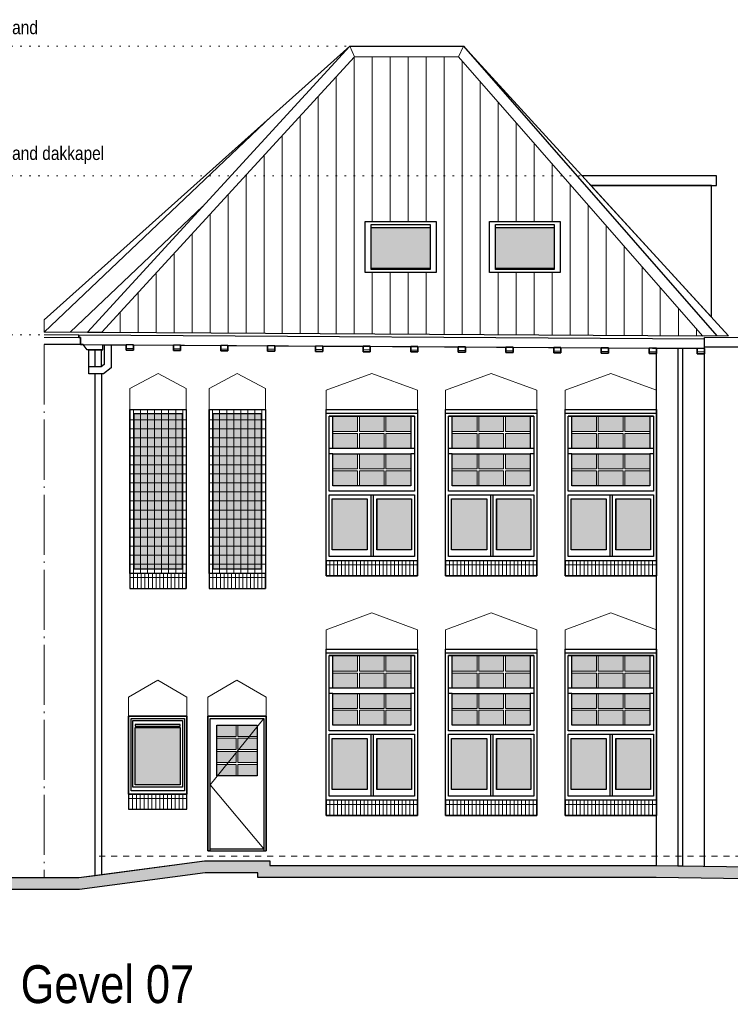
# Model space of a CAD drawing. Extents: x -59835 to 57885, y -767 to 224044.
# Tile 44 of 51: x 14058 to 25894, y 159386 to 175784. Entities that reach past the tile are written whole.
import ezdxf

# ---------------------------------------------------------------- set-up
doc = ezdxf.new("R2010")
doc.units = 0
doc.header["$MEASUREMENT"] = 0
for name, pattern in [('DASHDOT', [1250, 1000, -112.5, 25, -112.5]), ('DASHED', [200, 100, -100]), ('DOT', [150, 25, -125])]:
    doc.linetypes.add(name, pattern=pattern)
for name, color, linetype in [('101 - TEKSTEN', 7, 'Continuous'), ('102 - MAATVOERING', 7, 'Continuous'), ('21 - BUITENWANDEN', 92, 'Continuous'), ('27 - DAKEN', 92, 'Continuous'), ('31 - BUITENKOZIJNEN', 7, 'Continuous'), ('31.1 - ARCERING', 7, 'Continuous'), ('52 - AFVOERVOORZIENINGEN', 92, 'Continuous'), ('90 - TERREIN', 7, 'Continuous')]:
    doc.layers.add(name, color=color, linetype=linetype)

msp = doc.modelspace()

# ---------------------------------------------------------------- hatches: boundary and pattern name
at = {"layer": '27 - DAKEN', "linetype": 'Continuous', "lineweight": 13}
h = msp.add_hatch(dxfattribs=at)
h.set_pattern_fill("~A--G'$~", color=253, style=0, pattern_type=0)
h.set_pattern_definition([(223.499, (14465, 170582.12), (206.502, -217.616), [])])
h.paths.add_polyline_path([(14465, 170582.125), (14465, 170785), (19556, 175343), (15185.25, 170582.125)], flags=0)
h = msp.add_hatch(dxfattribs=at)
h.set_pattern_fill("~A--G'$~", color=253, style=0, pattern_type=0)
h.set_pattern_definition([(90, (15428.3, 170580.7), (-300, -1e-05), [])])
h.paths.add_polyline_path([(15428.3125, 170580.6875), (19637.0625, 175165.1875), (21365.75, 175165.1875), (25428.5625, 170520.1875), (23062, 170534.5), (23062, 172423), (21882, 172423), (21882, 171573), (23062, 171573), (23062, 170534.5), (20992, 170547), (20992, 172423), (19812, 172423), (19812, 171573), (20992, 171573), (20992, 170547)], flags=0)
at = {"layer": '31.1 - ARCERING', "linetype": 'Continuous', "lineweight": 5}
for points in [[(19912, 171643), (19912, 172323), (20892, 172323), (20892, 171643)], [(19912, 171643), (19912, 172323), (20892, 172323), (20892, 171643)], [(21982, 171643), (21982, 172323), (22962, 172323), (22962, 171643)], [(21982, 171643), (21982, 172323), (22962, 172323), (22962, 171643)], [(15962, 166633), (15962, 169223), (16762, 169223), (16762, 166633)], [(15962, 166633), (15962, 169223), (16762, 169223), (16762, 166633)], [(17282, 166633), (17282, 169223), (18082, 169223), (18082, 166633)], [(17282, 166633), (17282, 169223), (18082, 169223), (18082, 166633)], [(19272, 168923), (19272, 169183), (19685.3125, 169183), (19685.3125, 168923)], [(19272, 168923), (19272, 169183), (19685.3125, 169183), (19685.3125, 168923)], [(19715.3125, 168923), (19715.3125, 169183), (20128.625, 169183), (20128.625, 168923)], [(19715.3125, 168923), (19715.3125, 169183), (20128.625, 169183), (20128.625, 168923)], [(20158.625, 168923), (20158.625, 169183), (20572, 169183), (20572, 168923)], [(20158.625, 168923), (20158.625, 169183), (20572, 169183), (20572, 168923)], [(21262, 168923), (21262, 169183), (21675.3125, 169183), (21675.3125, 168923)], [(21262, 168923), (21262, 169183), (21675.3125, 169183), (21675.3125, 168923)], [(21705.3125, 168923), (21705.3125, 169183), (22118.625, 169183), (22118.625, 168923)], [(21705.3125, 168923), (21705.3125, 169183), (22118.625, 169183), (22118.625, 168923)], [(22148.625, 168923), (22148.625, 169183), (22562, 169183), (22562, 168923)], [(22148.625, 168923), (22148.625, 169183), (22562, 169183), (22562, 168923)], [(23252, 168923), (23252, 169183), (23665.3125, 169183), (23665.3125, 168923)], [(23252, 168923), (23252, 169183), (23665.3125, 169183), (23665.3125, 168923)], [(23695.3125, 168923), (23695.3125, 169183), (24108.625, 169183), (24108.625, 168923)], [(23695.3125, 168923), (23695.3125, 169183), (24108.625, 169183), (24108.625, 168923)], [(24138.625, 168923), (24138.625, 169183), (24552, 169183), (24552, 168923)], [(24138.625, 168923), (24138.625, 169183), (24552, 169183), (24552, 168923)], [(19272, 168643), (19272, 168893), (19685.3125, 168893), (19685.3125, 168643)], [(19272, 168643), (19272, 168893), (19685.3125, 168893), (19685.3125, 168643)], [(19715.3125, 168643), (19715.3125, 168893), (20128.625, 168893), (20128.625, 168643)], [(19715.3125, 168643), (19715.3125, 168893), (20128.625, 168893), (20128.625, 168643)], [(20158.625, 168643), (20158.625, 168893), (20571.9375, 168893), (20571.9375, 168643)], [(20158.625, 168643), (20158.625, 168893), (20571.9375, 168893), (20571.9375, 168643)], [(21262, 168643), (21262, 168893), (21675.3125, 168893), (21675.3125, 168643)], [(21262, 168643), (21262, 168893), (21675.3125, 168893), (21675.3125, 168643)], [(21705.3125, 168643), (21705.3125, 168893), (22118.625, 168893), (22118.625, 168643)], [(21705.3125, 168643), (21705.3125, 168893), (22118.625, 168893), (22118.625, 168643)], [(22148.625, 168643), (22148.625, 168893), (22561.9375, 168893), (22561.9375, 168643)], [(22148.625, 168643), (22148.625, 168893), (22561.9375, 168893), (22561.9375, 168643)], [(23252, 168643), (23252, 168893), (23665.3125, 168893), (23665.3125, 168643)], [(23252, 168643), (23252, 168893), (23665.3125, 168893), (23665.3125, 168643)], [(23695.3125, 168643), (23695.3125, 168893), (24108.625, 168893), (24108.625, 168643)], [(23695.3125, 168643), (23695.3125, 168893), (24108.625, 168893), (24108.625, 168643)], [(24138.625, 168643), (24138.625, 168893), (24551.9375, 168893), (24551.9375, 168643)], [(24138.625, 168643), (24138.625, 168893), (24551.9375, 168893), (24551.9375, 168643)], [(19272, 168303), (19272, 168553), (19685.3125, 168553), (19685.3125, 168303)], [(19272, 168303), (19272, 168553), (19685.3125, 168553), (19685.3125, 168303)], [(19715.3125, 168303), (19715.3125, 168553), (20128.625, 168553), (20128.625, 168303)], [(19715.3125, 168303), (19715.3125, 168553), (20128.625, 168553), (20128.625, 168303)], [(20158.625, 168303), (20158.625, 168553), (20572, 168553), (20572, 168303)], [(20158.625, 168303), (20158.625, 168553), (20572, 168553), (20572, 168303)], [(21262, 168303), (21262, 168553), (21675.3125, 168553), (21675.3125, 168303)], [(21262, 168303), (21262, 168553), (21675.3125, 168553), (21675.3125, 168303)], [(21705.3125, 168303), (21705.3125, 168553), (22118.625, 168553), (22118.625, 168303)], [(21705.3125, 168303), (21705.3125, 168553), (22118.625, 168553), (22118.625, 168303)], [(22148.625, 168303), (22148.625, 168553), (22562, 168553), (22562, 168303)], [(22148.625, 168303), (22148.625, 168553), (22562, 168553), (22562, 168303)], [(23252, 168303), (23252, 168553), (23665.3125, 168553), (23665.3125, 168303)], [(23252, 168303), (23252, 168553), (23665.3125, 168553), (23665.3125, 168303)], [(23695.3125, 168303), (23695.3125, 168553), (24108.625, 168553), (24108.625, 168303)], [(23695.3125, 168303), (23695.3125, 168553), (24108.625, 168553), (24108.625, 168303)], [(24138.625, 168303), (24138.625, 168553), (24552, 168553), (24552, 168303)], [(24138.625, 168303), (24138.625, 168553), (24552, 168553), (24552, 168303)], [(19272, 168023), (19272, 168273), (19685.3125, 168273), (19685.3125, 168023)], [(19272, 168023), (19272, 168273), (19685.3125, 168273), (19685.3125, 168023)], [(19715.3125, 168023), (19715.3125, 168273), (20128.625, 168273), (20128.625, 168023)], [(19715.3125, 168023), (19715.3125, 168273), (20128.625, 168273), (20128.625, 168023)], [(20158.625, 168023), (20158.625, 168273), (20571.9375, 168273), (20571.9375, 168023)], [(20158.625, 168023), (20158.625, 168273), (20571.9375, 168273), (20571.9375, 168023)], [(21262, 168023), (21262, 168273), (21675.3125, 168273), (21675.3125, 168023)], [(21262, 168023), (21262, 168273), (21675.3125, 168273), (21675.3125, 168023)], [(21705.3125, 168023), (21705.3125, 168273), (22118.625, 168273), (22118.625, 168023)], [(21705.3125, 168023), (21705.3125, 168273), (22118.625, 168273), (22118.625, 168023)], [(22148.625, 168023), (22148.625, 168273), (22561.9375, 168273), (22561.9375, 168023)], [(22148.625, 168023), (22148.625, 168273), (22561.9375, 168273), (22561.9375, 168023)], [(23252, 168023), (23252, 168273), (23665.3125, 168273), (23665.3125, 168023)], [(23252, 168023), (23252, 168273), (23665.3125, 168273), (23665.3125, 168023)], [(23695.3125, 168023), (23695.3125, 168273), (24108.625, 168273), (24108.625, 168023)], [(23695.3125, 168023), (23695.3125, 168273), (24108.625, 168273), (24108.625, 168023)], [(24138.625, 168023), (24138.625, 168273), (24551.9375, 168273), (24551.9375, 168023)], [(24138.625, 168023), (24138.625, 168273), (24551.9375, 168273), (24551.9375, 168023)], [(19262, 166953), (19262, 167803), (19847, 167803), (19847, 166953)], [(19262, 166953), (19262, 167803), (19847, 167803), (19847, 166953)], [(20007, 166953), (20007, 167803), (20582, 167803), (20582, 166953)], [(20007, 166953), (20007, 167803), (20582, 167803), (20582, 166953)], [(21252, 166953), (21252, 167803), (21837, 167803), (21837, 166953)], [(21252, 166953), (21252, 167803), (21837, 167803), (21837, 166953)], [(21997, 166953), (21997, 167803), (22572, 167803), (22572, 166953)], [(21997, 166953), (21997, 167803), (22572, 167803), (22572, 166953)], [(23242, 166953), (23242, 167803), (23827, 167803), (23827, 166953)], [(23242, 166953), (23242, 167803), (23827, 167803), (23827, 166953)], [(23987, 166953), (23987, 167803), (24562, 167803), (24562, 166953)], [(23987, 166953), (23987, 167803), (24562, 167803), (24562, 166953)], [(19272, 164933), (19272, 165193), (19685.3125, 165193), (19685.3125, 164933)], [(19272, 164933), (19272, 165193), (19685.3125, 165193), (19685.3125, 164933)], [(19715.3125, 164933), (19715.3125, 165193), (20128.625, 165193), (20128.625, 164933)], [(19715.3125, 164933), (19715.3125, 165193), (20128.625, 165193), (20128.625, 164933)], [(20158.625, 164933), (20158.625, 165193), (20572, 165193), (20572, 164933)], [(20158.625, 164933), (20158.625, 165193), (20572, 165193), (20572, 164933)], [(21262, 164933), (21262, 165193), (21675.3125, 165193), (21675.3125, 164933)], [(21262, 164933), (21262, 165193), (21675.3125, 165193), (21675.3125, 164933)], [(21705.3125, 164933), (21705.3125, 165193), (22118.625, 165193), (22118.625, 164933)], [(21705.3125, 164933), (21705.3125, 165193), (22118.625, 165193), (22118.625, 164933)], [(22148.625, 164933), (22148.625, 165193), (22562, 165193), (22562, 164933)], [(22148.625, 164933), (22148.625, 165193), (22562, 165193), (22562, 164933)], [(23252, 164933), (23252, 165193), (23665.3125, 165193), (23665.3125, 164933)], [(23252, 164933), (23252, 165193), (23665.3125, 165193), (23665.3125, 164933)], [(23695.3125, 164933), (23695.3125, 165193), (24108.625, 165193), (24108.625, 164933)], [(23695.3125, 164933), (23695.3125, 165193), (24108.625, 165193), (24108.625, 164933)], [(24138.625, 164933), (24138.625, 165193), (24552, 165193), (24552, 164933)], [(24138.625, 164933), (24138.625, 165193), (24552, 165193), (24552, 164933)], [(19272, 164653), (19272, 164903), (19685.3125, 164903), (19685.3125, 164653)], [(19272, 164653), (19272, 164903), (19685.3125, 164903), (19685.3125, 164653)], [(19715.3125, 164653), (19715.3125, 164903), (20128.625, 164903), (20128.625, 164653)], [(19715.3125, 164653), (19715.3125, 164903), (20128.625, 164903), (20128.625, 164653)], [(20158.625, 164653), (20158.625, 164903), (20571.9375, 164903), (20571.9375, 164653)], [(20158.625, 164653), (20158.625, 164903), (20571.9375, 164903), (20571.9375, 164653)], [(21262, 164653), (21262, 164903), (21675.3125, 164903), (21675.3125, 164653)], [(21262, 164653), (21262, 164903), (21675.3125, 164903), (21675.3125, 164653)], [(21705.3125, 164653), (21705.3125, 164903), (22118.625, 164903), (22118.625, 164653)], [(21705.3125, 164653), (21705.3125, 164903), (22118.625, 164903), (22118.625, 164653)], [(22148.625, 164653), (22148.625, 164903), (22561.9375, 164903), (22561.9375, 164653)], [(22148.625, 164653), (22148.625, 164903), (22561.9375, 164903), (22561.9375, 164653)], [(23252, 164653), (23252, 164903), (23665.3125, 164903), (23665.3125, 164653)], [(23252, 164653), (23252, 164903), (23665.3125, 164903), (23665.3125, 164653)], [(23695.3125, 164653), (23695.3125, 164903), (24108.625, 164903), (24108.625, 164653)], [(23695.3125, 164653), (23695.3125, 164903), (24108.625, 164903), (24108.625, 164653)], [(24138.625, 164653), (24138.625, 164903), (24551.9375, 164903), (24551.9375, 164653)], [(24138.625, 164653), (24138.625, 164903), (24551.9375, 164903), (24551.9375, 164653)], [(19272, 164313), (19272, 164563), (19685.3125, 164563), (19685.3125, 164313)], [(19272, 164313), (19272, 164563), (19685.3125, 164563), (19685.3125, 164313)], [(19715.3125, 164313), (19715.3125, 164563), (20128.625, 164563), (20128.625, 164313)], [(19715.3125, 164313), (19715.3125, 164563), (20128.625, 164563), (20128.625, 164313)], [(20158.625, 164313), (20158.625, 164563), (20572, 164563), (20572, 164313)], [(20158.625, 164313), (20158.625, 164563), (20572, 164563), (20572, 164313)], [(21262, 164313), (21262, 164563), (21675.3125, 164563), (21675.3125, 164313)], [(21262, 164313), (21262, 164563), (21675.3125, 164563), (21675.3125, 164313)], [(21705.3125, 164313), (21705.3125, 164563), (22118.625, 164563), (22118.625, 164313)], [(21705.3125, 164313), (21705.3125, 164563), (22118.625, 164563), (22118.625, 164313)], [(22148.625, 164313), (22148.625, 164563), (22562, 164563), (22562, 164313)], [(22148.625, 164313), (22148.625, 164563), (22562, 164563), (22562, 164313)], [(23252, 164313), (23252, 164563), (23665.3125, 164563), (23665.3125, 164313)], [(23252, 164313), (23252, 164563), (23665.3125, 164563), (23665.3125, 164313)], [(23695.3125, 164313), (23695.3125, 164563), (24108.625, 164563), (24108.625, 164313)], [(23695.3125, 164313), (23695.3125, 164563), (24108.625, 164563), (24108.625, 164313)], [(24138.625, 164313), (24138.625, 164563), (24552, 164563), (24552, 164313)], [(24138.625, 164313), (24138.625, 164563), (24552, 164563), (24552, 164313)], [(19272, 164033), (19272, 164283), (19685.3125, 164283), (19685.3125, 164033)], [(19272, 164033), (19272, 164283), (19685.3125, 164283), (19685.3125, 164033)], [(19715.3125, 164033), (19715.3125, 164283), (20128.625, 164283), (20128.625, 164033)], [(19715.3125, 164033), (19715.3125, 164283), (20128.625, 164283), (20128.625, 164033)], [(20158.625, 164033), (20158.625, 164283), (20571.9375, 164283), (20571.9375, 164033)], [(20158.625, 164033), (20158.625, 164283), (20571.9375, 164283), (20571.9375, 164033)], [(21262, 164033), (21262, 164283), (21675.3125, 164283), (21675.3125, 164033)], [(21262, 164033), (21262, 164283), (21675.3125, 164283), (21675.3125, 164033)], [(21705.3125, 164033), (21705.3125, 164283), (22118.625, 164283), (22118.625, 164033)], [(21705.3125, 164033), (21705.3125, 164283), (22118.625, 164283), (22118.625, 164033)], [(22148.625, 164033), (22148.625, 164283), (22561.9375, 164283), (22561.9375, 164033)], [(22148.625, 164033), (22148.625, 164283), (22561.9375, 164283), (22561.9375, 164033)], [(23252, 164033), (23252, 164283), (23665.3125, 164283), (23665.3125, 164033)], [(23252, 164033), (23252, 164283), (23665.3125, 164283), (23665.3125, 164033)], [(23695.3125, 164033), (23695.3125, 164283), (24108.625, 164283), (24108.625, 164033)], [(23695.3125, 164033), (23695.3125, 164283), (24108.625, 164283), (24108.625, 164033)], [(24138.625, 164033), (24138.625, 164283), (24551.9375, 164283), (24551.9375, 164033)], [(24138.625, 164033), (24138.625, 164283), (24551.9375, 164283), (24551.9375, 164033)], [(15982, 163043), (15982, 163993), (16732, 163993), (16732, 163043)], [(15982, 163043), (15982, 163993), (16732, 163993), (16732, 163043)], [(17342, 163845.5), (17342, 164033), (17662, 164033), (17662, 163845.5)], [(17342, 163845.5), (17342, 164033), (17662, 164033), (17662, 163845.5)], [(17692, 163845.5), (17692, 164033), (18012, 164033), (18012, 163845.5)], [(17692, 163845.5), (17692, 164033), (18012, 164033), (18012, 163845.5)], [(17342, 163628), (17342, 163815.5), (17662, 163815.5), (17662, 163628)], [(17342, 163628), (17342, 163815.5), (17662, 163815.5), (17662, 163628)], [(17692, 163628), (17692, 163815.5), (18012, 163815.5), (18012, 163628)], [(17692, 163628), (17692, 163815.5), (18012, 163815.5), (18012, 163628)], [(19262, 162963), (19262, 163813), (19847, 163813), (19847, 162963)], [(19262, 162963), (19262, 163813), (19847, 163813), (19847, 162963)], [(20007, 162963), (20007, 163813), (20582, 163813), (20582, 162963)], [(20007, 162963), (20007, 163813), (20582, 163813), (20582, 162963)], [(21252, 162963), (21252, 163813), (21837, 163813), (21837, 162963)], [(21252, 162963), (21252, 163813), (21837, 163813), (21837, 162963)], [(21997, 162963), (21997, 163813), (22572, 163813), (22572, 162963)], [(21997, 162963), (21997, 163813), (22572, 163813), (22572, 162963)], [(23242, 162963), (23242, 163813), (23827, 163813), (23827, 162963)], [(23242, 162963), (23242, 163813), (23827, 163813), (23827, 162963)], [(23987, 162963), (23987, 163813), (24562, 163813), (24562, 162963)], [(23987, 162963), (23987, 163813), (24562, 163813), (24562, 162963)], [(17342, 163410.5), (17342, 163598), (17662, 163598), (17662, 163410.5)], [(17342, 163410.5), (17342, 163598), (17662, 163598), (17662, 163410.5)], [(17692, 163410.5), (17692, 163598), (18012, 163598), (18012, 163410.5)], [(17692, 163410.5), (17692, 163598), (18012, 163598), (18012, 163410.5)], [(17342, 163193), (17342, 163380.5), (17662, 163380.5), (17662, 163193)], [(17342, 163193), (17342, 163380.5), (17662, 163380.5), (17662, 163193)], [(17692, 163193), (17692, 163380.5), (18012, 163380.5), (18012, 163193)], [(17692, 163193), (17692, 163380.5), (18012, 163380.5), (18012, 163193)]]:
    msp.add_hatch(color=253, dxfattribs=at).paths.add_polyline_path(points, flags=0)
at = {"layer": '90 - TERREIN', "linetype": 'Continuous', "lineweight": 5}
for points in [[(15055.375, 161296), (15042, 161496), (17136, 161777), (17149.3438, 161577)], [(17149.375, 161577), (17136, 161777), (18225, 161777), (18025, 161577)], [(18025, 161577), (18225, 161777), (18225, 161696), (18025, 161496)], [(18025, 161496), (18225, 161696), (24661.9688, 161696), (24660.5312, 161496)], [(24660.5312, 161496), (24661.9688, 161696), (34399.0938, 161556), (34396.375, 161356.0156)], [(13785, 161296), (13785, 161496), (15042, 161496), (15055.375, 161296)]]:
    msp.add_hatch(color=7, dxfattribs=at).paths.add_polyline_path(points, flags=0)

# ---------------------------------------------------------------- linework, layer by layer
at = {"layer": '102 - MAATVOERING', "color": 8, "linetype": 'DOT', "lineweight": 5}
for points in [[(11818, 175343), (19556, 175343)], [(11818, 173183), (25662, 173183)], [(11818, 170533), (15042, 170533)]]:
    msp.add_lwpolyline(points, dxfattribs=at)
at = {"layer": '102 - MAATVOERING', "color": 213, "linetype": 'DASHED', "lineweight": 13}
msp.add_lwpolyline([(57282, 161853), (15312, 161853)], dxfattribs=at)
at = {"layer": '21 - BUITENWANDEN', "color": 92, "linetype": 'Continuous', "lineweight": 25}
for points in [[(25582, 173023), (23571.5, 173023), (25582, 170827.9375)], [(25582, 170827.9375), (25582, 173023)], [(15312, 169883), (15212, 169883), (15212, 170283), (15182, 170283), (15117, 170373), (14465, 170373)], [(15312, 170003), (15312, 170283), (15442, 170283), (15442, 170370.75), (15832, 170368.375)], [(15952, 170368.375), (15952, 170278.375), (15832, 170278.375), (15832, 170368.375)], [(15952, 170367.6875), (16618, 170363.625)], [(16738, 170363.625), (16738, 170273.625), (16618, 170273.625), (16618, 170363.625)], [(16738, 170362.875), (17406, 170358.875)], [(17526, 170358.875), (17526, 170268.875), (17406, 170268.875), (17406, 170358.875)], [(17526, 170358.125), (18188, 170354.125)], [(18308, 170354.125), (18308, 170264.125), (18188, 170264.125), (18188, 170354.125)], [(18308, 170353.375), (18986, 170349.25)], [(19106, 170349.25), (19106, 170259.25), (18986, 170259.25), (18986, 170349.25)], [(19106, 170348.5625), (19778, 170344.4375)], [(19898, 170344.4375), (19898, 170254.4375), (19778, 170254.4375), (19778, 170344.4375)], [(19898, 170343.75), (20572, 170339.625)], [(20692, 170339.625), (20692, 170249.625), (20572, 170249.625), (20572, 170339.625)], [(20692, 170338.9375), (21362, 170334.875)], [(21482, 170334.875), (21482, 170244.875), (21362, 170244.875), (21362, 170334.875)], [(21482, 170334.125), (22156, 170330.0625)], [(22276, 170330.0625), (22276, 170240.0625), (22156, 170240.0625), (22156, 170330.0625)], [(22276, 170329.3125), (22952, 170325.25)], [(23072, 170325.25), (23072, 170235.25), (22952, 170235.25), (22952, 170325.25)], [(23072, 170324.5), (23744, 170320.4375)], [(23864, 170320.4375), (23864, 170230.4375), (23744, 170230.4375), (23744, 170320.4375)], [(23864, 170319.6875), (24542, 170315.5625)], [(24662, 170314.875), (24662, 170224.875), (24542, 170224.875), (24542, 170314.875)], [(24662, 161696), (24662, 170314.875)], [(24662, 170314.875), (25342, 170310.75)], [(25462, 170310.0625), (25462, 170220.0625), (25342, 170220.0625), (25342, 170310.0625)], [(25462, 161684.5), (25462, 170330)], [(26025, 170327.875), (25462, 170330)], [(15312, 161532.25), (15312, 169883)], [(15892, 169293), (16832, 169293)], [(16832, 169293), (16832, 166313)], [(17212, 169293), (17212, 166313)], [(17212, 169293), (18152, 169293)], [(18152, 169293), (18152, 166313)], [(15892, 166313), (16832, 166313)], [(17212, 166313), (18152, 166313)], [(14465, 161496), (15042, 161496), (15312, 161532.25), (17136, 161777), (18225, 161777), (18225, 161696), (24662, 161696), (34399.0625, 161556), (39092, 161496), (57282, 161496)]]:
    msp.add_lwpolyline(points, dxfattribs=at)
at = {"layer": '21 - BUITENWANDEN', "color": 213, "linetype": 'DASHDOT', "lineweight": 13}
msp.add_lwpolyline([(14465, 170373), (14465, 161496)], dxfattribs=at)
at = {"layer": '21 - BUITENWANDEN', "color": 5, "linetype": 'Continuous', "lineweight": 5}
for points in [[(25022, 170312.6875), (25022, 161689.6875)], [(25022, 170312.6875), (25102, 170312.1875)], [(25102, 170312.1875), (25102, 161689.6875)], [(16362, 169893), (15892, 169643)], [(16362, 169893), (16832, 169643)], [(17682, 169893), (17212, 169643)], [(17682, 169893), (18152, 169643)], [(19922, 169893), (19162, 169613)], [(19922, 169893), (20682, 169613)], [(21912, 169893), (21152, 169613)], [(21912, 169893), (22672, 169613)], [(23902, 169893), (23142, 169613)], [(23902, 169893), (24662, 169613)], [(15892, 169293), (15892, 169643)], [(16832, 169293), (16832, 169643)], [(17212, 169293), (17212, 169643)], [(18152, 169293), (18152, 169643)], [(19162, 169293), (19162, 169613)], [(20682, 169293), (20682, 169613)], [(21152, 169293), (21152, 169613)], [(22672, 169293), (22672, 169613)], [(23142, 169293), (23142, 169613)], [(24662, 169293), (24662, 169613)], [(19922, 165903), (19162, 165623)], [(19922, 165903), (20682, 165623)], [(21912, 165903), (21152, 165623)], [(21912, 165903), (22672, 165623)], [(23902, 165903), (23142, 165623)], [(23902, 165903), (24662, 165623)], [(19162, 165303), (19162, 165623)], [(20682, 165303), (20682, 165623)], [(21152, 165303), (21152, 165623)], [(22672, 165303), (22672, 165623)], [(23142, 165303), (23142, 165623)], [(24662, 165303), (24662, 165623)], [(16357, 164783), (15872, 164503)], [(16357, 164783), (16842, 164503)], [(17677, 164783), (17192, 164503)], [(17677, 164783), (18162, 164503)], [(15872, 164183), (15872, 164503)], [(16842, 164183), (16842, 164503)], [(17192, 164183), (17192, 164503)], [(18162, 164183), (18162, 164503)]]:
    msp.add_lwpolyline(points, dxfattribs=at)
at = {"layer": '21 - BUITENWANDEN', "color": 92, "linetype": 'Continuous', "lineweight": 25}
for points in [[(19162, 166523), (19162, 169293), (20682, 169293), (20682, 166523)], [(21152, 166523), (21152, 169293), (22672, 169293), (22672, 166523)], [(23142, 166523), (23142, 169293), (24662, 169293), (24662, 166523)], [(19162, 162533), (19162, 165303), (20682, 165303), (20682, 162533)], [(21152, 162533), (21152, 165303), (22672, 165303), (22672, 162533)], [(23142, 162533), (23142, 165303), (24662, 165303), (24662, 162533)], [(15872, 162883), (16842, 162883), (16842, 164183), (15872, 164183)], [(17192, 161943), (18162, 161943), (18162, 164183), (17192, 164183)]]:
    msp.add_lwpolyline(points, close=True, dxfattribs=at)
at = {"layer": '27 - DAKEN', "color": 5, "linetype": 'Continuous', "lineweight": 5}
for points in [[(19556, 175343), (14465, 170785), (14465, 170582.125), (15185.25, 170582.125)], [(19637.0625, 175165.1875), (19556, 175343)], [(21365.75, 175165.1875), (21449.375, 175343)], [(21449.375, 175343), (25866.25, 170517.5625)], [(19637.0625, 175165.1875), (15428.3125, 170580.6875)], [(19637.0625, 175165.1875), (21365.75, 175165.1875)], [(21365.75, 175165.1875), (25428.5625, 170520.1875)], [(25428.5625, 170520.1875), (25863.875, 170520.1875)]]:
    msp.add_lwpolyline(points, dxfattribs=at)
at = {"layer": '27 - DAKEN', "color": 92, "linetype": 'Continuous', "lineweight": 25}
for points in [[(19556, 175343), (15185.25, 170582.125)], [(19556, 175343), (21449.375, 175343)], [(21449.375, 175343), (25669.0625, 170518.75)], [(15185.25, 170582.125), (15428.3125, 170580.6875)]]:
    msp.add_lwpolyline(points, dxfattribs=at)
msp.add_lwpolyline([(25662, 173183), (23425, 173183), (23571.5, 173023), (25662, 173023)], close=True, dxfattribs=at)
at = {"layer": '31 - BUITENKOZIJNEN', "color": 92, "linetype": 'Continuous', "lineweight": 25}
for points in [[(19812, 171573), (19812, 172423), (20992, 172423), (20992, 171573)], [(19912, 171623), (19912, 172373), (20892, 172373), (20892, 171623)], [(21882, 171573), (21882, 172423), (23062, 172423), (23062, 171573)], [(21982, 171623), (21982, 172373), (22962, 172373), (22962, 171623)], [(15892, 166563), (15892, 169293), (16832, 169293), (16832, 166563)], [(17212, 166563), (17212, 169293), (18152, 169293), (18152, 166563)], [(19162, 166773), (19162, 169293), (20682, 169293), (20682, 166773)], [(21152, 166773), (21152, 169293), (22672, 169293), (22672, 166773)], [(23142, 166773), (23142, 169293), (24662, 169293), (24662, 166773)], [(15962, 166633), (15962, 169223), (16762, 169223), (16762, 166633)], [(17282, 166633), (17282, 169223), (18082, 169223), (18082, 166633)], [(19212, 167933), (19212, 169183), (20632, 169183), (20632, 167933)], [(19272, 168643), (19272, 169183), (20572, 169183), (20572, 168643)], [(21202, 167933), (21202, 169183), (22622, 169183), (22622, 167933)], [(21262, 168643), (21262, 169183), (22562, 169183), (22562, 168643)], [(23192, 167933), (23192, 169183), (24612, 169183), (24612, 167933)], [(23252, 168643), (23252, 169183), (24552, 169183), (24552, 168643)], [(19272, 168023), (19272, 168553), (20572, 168553), (20572, 168023)], [(21262, 168023), (21262, 168553), (22562, 168553), (22562, 168023)], [(23252, 168023), (23252, 168553), (24552, 168553), (24552, 168023)], [(19212, 166843), (19212, 167873), (20632, 167873), (20632, 166843)], [(19262, 166953), (19262, 167803), (19847, 167803), (19847, 166953)], [(20007, 167803), (20582, 167803), (20582, 166953), (20007, 166953)], [(21202, 166843), (21202, 167873), (22622, 167873), (22622, 166843)], [(21252, 166953), (21252, 167803), (21837, 167803), (21837, 166953)], [(21997, 167803), (22572, 167803), (22572, 166953), (21997, 166953)], [(23192, 166843), (23192, 167873), (24612, 167873), (24612, 166843)], [(23242, 166953), (23242, 167803), (23827, 167803), (23827, 166953)], [(23987, 167803), (24562, 167803), (24562, 166953), (23987, 166953)], [(19162, 162783), (19162, 165303), (20682, 165303), (20682, 162783)], [(21152, 162783), (21152, 165303), (22672, 165303), (22672, 162783)], [(23142, 162783), (23142, 165303), (24662, 165303), (24662, 162783)], [(19212, 163943), (19212, 165193), (20632, 165193), (20632, 163943)], [(19272, 164653), (19272, 165193), (20572, 165193), (20572, 164653)], [(21202, 163943), (21202, 165193), (22622, 165193), (22622, 163943)], [(21262, 164653), (21262, 165193), (22562, 165193), (22562, 164653)], [(23192, 163943), (23192, 165193), (24612, 165193), (24612, 163943)], [(23252, 164653), (23252, 165193), (24552, 165193), (24552, 164653)], [(19272, 164033), (19272, 164563), (20572, 164563), (20572, 164033)], [(21262, 164033), (21262, 164563), (22562, 164563), (22562, 164033)], [(23252, 164033), (23252, 164563), (24552, 164563), (24552, 164033)], [(15872, 162883), (15872, 164183), (16842, 164183), (16842, 162883)], [(15912, 162943), (15912, 164143), (16802, 164143), (16802, 162943)], [(15942, 163003), (15942, 164113), (16772, 164113), (16772, 163003)], [(15982, 164018), (16732, 164018), (16732, 164048), (15982, 164048)], [(15982, 163043), (15982, 163993), (16732, 163993), (16732, 163043)], [(17342, 164033), (18012, 164033), (18012, 163193), (17342, 163193)], [(19212, 162853), (19212, 163883), (20632, 163883), (20632, 162853)], [(21202, 162853), (21202, 163883), (22622, 163883), (22622, 162853)], [(23192, 162853), (23192, 163883), (24612, 163883), (24612, 162853)], [(19262, 162963), (19262, 163813), (19847, 163813), (19847, 162963)], [(20007, 163813), (20582, 163813), (20582, 162963), (20007, 162963)], [(21252, 162963), (21252, 163813), (21837, 163813), (21837, 162963)], [(21997, 163813), (22572, 163813), (22572, 162963), (21997, 162963)], [(23242, 162963), (23242, 163813), (23827, 163813), (23827, 162963)], [(23987, 163813), (24562, 163813), (24562, 162963), (23987, 162963)]]:
    msp.add_lwpolyline(points, close=True, dxfattribs=at)
for points in [[(19912, 172323), (20892, 172323)], [(21982, 172323), (22962, 172323)], [(19912, 171643), (20892, 171643)], [(21982, 171643), (22962, 171643)], [(15892, 169293), (15892, 166313)], [(20682, 169223), (19162, 169223)], [(20632, 169183), (19212, 169183)], [(22672, 169223), (21152, 169223)], [(22622, 169183), (21202, 169183)], [(24662, 169223), (23142, 169223)], [(24612, 169183), (23192, 169183)], [(19272, 168643), (19212, 168643)], [(20632, 168643), (20572, 168643)], [(21262, 168643), (21202, 168643)], [(22622, 168643), (22562, 168643)], [(23252, 168643), (23192, 168643)], [(24612, 168643), (24552, 168643)], [(19272, 168553), (19212, 168553)], [(20632, 168553), (20572, 168553)], [(21262, 168553), (21202, 168553)], [(22622, 168553), (22562, 168553)], [(23252, 168553), (23192, 168553)], [(24612, 168553), (24552, 168553)], [(19847, 167803), (19847, 166953)], [(19907, 167873), (19907, 166843)], [(19947, 167873), (19947, 166843)], [(20007, 167803), (20007, 166953)], [(21837, 167803), (21837, 166953)], [(21897, 167873), (21897, 166843)], [(21937, 167873), (21937, 166843)], [(21997, 167803), (21997, 166953)], [(23827, 167803), (23827, 166953)], [(23887, 167873), (23887, 166843)], [(23927, 167873), (23927, 166843)], [(23987, 167803), (23987, 166953)], [(19162, 166773), (19162, 166523), (20682, 166523), (20682, 166773)], [(21152, 166773), (21152, 166523), (22672, 166523), (22672, 166773)], [(23142, 166773), (23142, 166523), (24662, 166523), (24662, 166773)], [(15892, 166563), (15892, 166313), (16832, 166313), (16832, 166563)], [(17212, 166563), (17212, 166313), (18152, 166313), (18152, 166563)], [(20682, 165233), (19162, 165233)], [(20632, 165193), (19212, 165193)], [(22672, 165233), (21152, 165233)], [(22622, 165193), (21202, 165193)], [(24662, 165233), (23142, 165233)], [(24612, 165193), (23192, 165193)], [(19272, 164653), (19212, 164653)], [(20632, 164653), (20572, 164653)], [(21262, 164653), (21202, 164653)], [(22622, 164653), (22562, 164653)], [(23252, 164653), (23192, 164653)], [(24612, 164653), (24552, 164653)], [(19272, 164563), (19212, 164563)], [(20632, 164563), (20572, 164563)], [(21262, 164563), (21202, 164563)], [(22622, 164563), (22562, 164563)], [(23252, 164563), (23192, 164563)], [(24612, 164563), (24552, 164563)], [(17192, 161943), (17192, 164183), (18162, 164183), (18162, 161943)], [(17232, 161943), (17232, 164143), (18122, 164143), (18122, 161943)], [(19907, 163883), (19907, 162853)], [(19947, 163883), (19947, 162853)], [(21897, 163883), (21897, 162853)], [(21937, 163883), (21937, 162853)], [(23887, 163883), (23887, 162853)], [(23927, 163883), (23927, 162853)], [(19847, 163813), (19847, 162963)], [(20007, 163813), (20007, 162963)], [(21837, 163813), (21837, 162963)], [(21997, 163813), (21997, 162963)], [(23827, 163813), (23827, 162963)], [(23987, 163813), (23987, 162963)], [(15872, 162883), (15872, 162633), (16842, 162633), (16842, 162883)], [(19162, 162783), (19162, 162533), (20682, 162533), (20682, 162783)], [(21152, 162783), (21152, 162533), (22672, 162533), (22672, 162783)], [(23142, 162783), (23142, 162533), (24662, 162533), (24662, 162783)], [(17232, 161943), (17192, 161943)], [(17232, 161973), (18122, 161973)], [(18122, 161943), (18162, 161943)]]:
    msp.add_lwpolyline(points, dxfattribs=at)
at = {"layer": '31 - BUITENKOZIJNEN', "color": 5, "linetype": 'Continuous', "lineweight": 5}
for points in [[(15950.75, 166563), (15950.75, 169293)], [(16068.25, 166563), (16068.25, 169293)], [(16185.75, 166563), (16185.75, 169293)], [(16303.25, 166563), (16303.25, 169293)], [(16420.75, 166563), (16420.75, 169293)], [(16538.25, 166563), (16538.25, 169293)], [(16655.75, 166563), (16655.75, 169293)], [(16773.25, 166563), (16773.25, 169293)], [(17270.75, 166563), (17270.75, 169293)], [(17388.25, 166563), (17388.25, 169293)], [(17505.75, 166563), (17505.75, 169293)], [(17623.25, 166563), (17623.25, 169293)], [(17740.75, 166563), (17740.75, 169293)], [(17858.25, 166563), (17858.25, 169293)], [(17975.75, 166563), (17975.75, 169293)], [(18093.25, 166563), (18093.25, 169293)], [(15892, 169118), (16832, 169118)], [(17212, 169118), (18152, 169118)], [(19685.3125, 168923), (19685.3125, 169183)], [(19715.3125, 168923), (19715.3125, 169183)], [(20128.625, 168923), (20128.625, 169183)], [(20158.625, 168923), (20158.625, 169183)], [(21675.3125, 168923), (21675.3125, 169183)], [(21705.3125, 168923), (21705.3125, 169183)], [(22118.625, 168923), (22118.625, 169183)], [(22148.625, 168923), (22148.625, 169183)], [(23665.3125, 168923), (23665.3125, 169183)], [(23695.3125, 168923), (23695.3125, 169183)], [(24108.625, 168923), (24108.625, 169183)], [(24138.625, 168923), (24138.625, 169183)], [(15892, 168968), (16832, 168968)], [(17212, 168968), (18152, 168968)], [(19685.3125, 168923), (19272, 168923)], [(19715.3125, 168923), (20128.625, 168923)], [(20571.9375, 168923), (20158.625, 168923)], [(21675.3125, 168923), (21262, 168923)], [(21705.3125, 168923), (22118.625, 168923)], [(22561.9375, 168923), (22148.625, 168923)], [(23665.3125, 168923), (23252, 168923)], [(23695.3125, 168923), (24108.625, 168923)], [(24551.9375, 168923), (24138.625, 168923)], [(15892, 168818), (16832, 168818)], [(17212, 168818), (18152, 168818)], [(19685.3125, 168893), (19272, 168893)], [(19685.3125, 168643), (19685.3125, 168893)], [(19715.3125, 168643), (19715.3125, 168893)], [(19715.3125, 168893), (20128.625, 168893)], [(20128.625, 168643), (20128.625, 168893)], [(20158.625, 168643), (20158.625, 168893)], [(20571.9375, 168893), (20158.625, 168893)], [(21675.3125, 168893), (21262, 168893)], [(21675.3125, 168643), (21675.3125, 168893)], [(21705.3125, 168643), (21705.3125, 168893)], [(21705.3125, 168893), (22118.625, 168893)], [(22118.625, 168643), (22118.625, 168893)], [(22148.625, 168643), (22148.625, 168893)], [(22561.9375, 168893), (22148.625, 168893)], [(23665.3125, 168893), (23252, 168893)], [(23665.3125, 168643), (23665.3125, 168893)], [(23695.3125, 168643), (23695.3125, 168893)], [(23695.3125, 168893), (24108.625, 168893)], [(24108.625, 168643), (24108.625, 168893)], [(24138.625, 168643), (24138.625, 168893)], [(24551.9375, 168893), (24138.625, 168893)], [(15892, 168668), (16832, 168668)], [(17212, 168668), (18152, 168668)], [(15892, 168518), (16832, 168518)], [(17212, 168518), (18152, 168518)], [(19685.3125, 168303), (19685.3125, 168553)], [(19715.3125, 168303), (19715.3125, 168553)], [(20128.625, 168303), (20128.625, 168553)], [(20158.625, 168303), (20158.625, 168553)], [(21675.3125, 168303), (21675.3125, 168553)], [(21705.3125, 168303), (21705.3125, 168553)], [(22118.625, 168303), (22118.625, 168553)], [(22148.625, 168303), (22148.625, 168553)], [(23665.3125, 168303), (23665.3125, 168553)], [(23695.3125, 168303), (23695.3125, 168553)], [(24108.625, 168303), (24108.625, 168553)], [(24138.625, 168303), (24138.625, 168553)], [(15892, 168368), (16832, 168368)], [(15892, 168368), (16832, 168368)], [(17212, 168368), (18152, 168368)], [(17212, 168368), (18152, 168368)], [(19685.3125, 168303), (19272, 168303)], [(19685.3125, 168273), (19272, 168273)], [(19685.3125, 168033), (19685.3125, 168273)], [(19715.3125, 168303), (20128.625, 168303)], [(19715.3125, 168023), (19715.3125, 168273)], [(19715.3125, 168273), (20128.625, 168273)], [(20128.625, 168023), (20128.625, 168273)], [(20571.9375, 168303), (20158.625, 168303)], [(20158.625, 168023), (20158.625, 168273)], [(20571.9375, 168273), (20158.625, 168273)], [(21675.3125, 168303), (21262, 168303)], [(21675.3125, 168273), (21262, 168273)], [(21675.3125, 168033), (21675.3125, 168273)], [(21705.3125, 168303), (22118.625, 168303)], [(21705.3125, 168023), (21705.3125, 168273)], [(21705.3125, 168273), (22118.625, 168273)], [(22118.625, 168023), (22118.625, 168273)], [(22561.9375, 168303), (22148.625, 168303)], [(22148.625, 168023), (22148.625, 168273)], [(22561.9375, 168273), (22148.625, 168273)], [(23665.3125, 168303), (23252, 168303)], [(23665.3125, 168273), (23252, 168273)], [(23665.3125, 168033), (23665.3125, 168273)], [(23695.3125, 168303), (24108.625, 168303)], [(23695.3125, 168023), (23695.3125, 168273)], [(23695.3125, 168273), (24108.625, 168273)], [(24108.625, 168023), (24108.625, 168273)], [(24551.9375, 168303), (24138.625, 168303)], [(24138.625, 168023), (24138.625, 168273)], [(24551.9375, 168273), (24138.625, 168273)], [(15892, 168218), (16832, 168218)], [(17212, 168218), (18152, 168218)], [(15892, 168068), (16832, 168068)], [(15892, 167918), (16832, 167918)], [(17212, 168068), (18152, 168068)], [(17212, 167918), (18152, 167918)], [(15892, 167768), (16832, 167768)], [(17212, 167768), (18152, 167768)], [(15892, 167618), (16832, 167618)], [(17212, 167618), (18152, 167618)], [(15892, 167468), (16832, 167468)], [(17212, 167468), (18152, 167468)], [(15892, 167318), (16832, 167318)], [(17212, 167318), (18152, 167318)], [(15892, 167168), (16832, 167168)], [(17212, 167168), (18152, 167168)], [(15892, 167018), (16832, 167018)], [(17212, 167018), (18152, 167018)], [(15892, 166868), (16832, 166868)], [(17212, 166868), (18152, 166868)], [(19225.3125, 166523), (19225.3125, 166773)], [(19288.625, 166523), (19288.625, 166773)], [(19351.9375, 166523), (19351.9375, 166773)], [(19415.25, 166523), (19415.25, 166773)], [(19478.5625, 166523), (19478.5625, 166773)], [(19541.875, 166523), (19541.875, 166773)], [(19605.1875, 166523), (19605.1875, 166773)], [(19668.5, 166523), (19668.5, 166773)], [(19731.8125, 166523), (19731.8125, 166773)], [(19795.125, 166523), (19795.125, 166773)], [(19858.4375, 166523), (19858.4375, 166773)], [(19921.75, 166523), (19921.75, 166773)], [(19985.0625, 166523), (19985.0625, 166773)], [(20048.375, 166523), (20048.375, 166773)], [(20111.6875, 166523), (20111.6875, 166773)], [(20175, 166523), (20175, 166773)], [(20238.3125, 166523), (20238.3125, 166773)], [(20301.625, 166523), (20301.625, 166773)], [(20364.9375, 166523), (20364.9375, 166773)], [(20428.25, 166523), (20428.25, 166773)], [(20491.5625, 166523), (20491.5625, 166773)], [(20554.875, 166523), (20554.875, 166773)], [(20618.1875, 166523), (20618.1875, 166773)], [(21215.3125, 166523), (21215.3125, 166773)], [(21278.625, 166523), (21278.625, 166773)], [(21341.9375, 166523), (21341.9375, 166773)], [(21405.25, 166523), (21405.25, 166773)], [(21468.5625, 166523), (21468.5625, 166773)], [(21531.875, 166523), (21531.875, 166773)], [(21595.1875, 166523), (21595.1875, 166773)], [(21658.5, 166523), (21658.5, 166773)], [(21721.8125, 166523), (21721.8125, 166773)], [(21785.125, 166523), (21785.125, 166773)], [(21848.4375, 166523), (21848.4375, 166773)], [(21911.75, 166523), (21911.75, 166773)], [(21975.0625, 166523), (21975.0625, 166773)], [(22038.375, 166523), (22038.375, 166773)], [(22101.6875, 166523), (22101.6875, 166773)], [(22165, 166523), (22165, 166773)], [(22228.3125, 166523), (22228.3125, 166773)], [(22291.625, 166523), (22291.625, 166773)], [(22354.9375, 166523), (22354.9375, 166773)], [(22418.25, 166523), (22418.25, 166773)], [(22481.5625, 166523), (22481.5625, 166773)], [(22544.875, 166523), (22544.875, 166773)], [(22608.1875, 166523), (22608.1875, 166773)], [(23205.3125, 166523), (23205.3125, 166773)], [(23268.625, 166523), (23268.625, 166773)], [(23331.9375, 166523), (23331.9375, 166773)], [(23395.25, 166523), (23395.25, 166773)], [(23458.5625, 166523), (23458.5625, 166773)], [(23521.875, 166523), (23521.875, 166773)], [(23585.1875, 166523), (23585.1875, 166773)], [(23648.5, 166523), (23648.5, 166773)], [(23711.8125, 166523), (23711.8125, 166773)], [(23775.125, 166523), (23775.125, 166773)], [(23838.4375, 166523), (23838.4375, 166773)], [(23901.75, 166523), (23901.75, 166773)], [(23965.0625, 166523), (23965.0625, 166773)], [(24028.375, 166523), (24028.375, 166773)], [(24091.6875, 166523), (24091.6875, 166773)], [(24155, 166523), (24155, 166773)], [(24218.3125, 166523), (24218.3125, 166773)], [(24281.625, 166523), (24281.625, 166773)], [(24344.9375, 166523), (24344.9375, 166773)], [(24408.25, 166523), (24408.25, 166773)], [(24471.5625, 166523), (24471.5625, 166773)], [(24534.875, 166523), (24534.875, 166773)], [(24598.1875, 166523), (24598.1875, 166773)], [(15892, 166718), (16832, 166718)], [(17212, 166718), (18152, 166718)], [(19162, 166703), (20682, 166703)], [(21152, 166703), (22672, 166703)], [(23142, 166703), (24662, 166703)], [(15892, 166493), (16832, 166493)], [(15954.625, 166313), (15954.625, 166563)], [(16017.25, 166313), (16017.25, 166563)], [(16079.875, 166313), (16079.875, 166563)], [(16142.5, 166313), (16142.5, 166563)], [(16205.125, 166313), (16205.125, 166563)], [(16267.75, 166313), (16267.75, 166563)], [(16330.375, 166313), (16330.375, 166563)], [(16393, 166313), (16393, 166563)], [(16455.625, 166313), (16455.625, 166563)], [(16518.25, 166313), (16518.25, 166563)], [(16580.875, 166313), (16580.875, 166563)], [(16643.5, 166313), (16643.5, 166563)], [(16706.125, 166313), (16706.125, 166563)], [(16768.75, 166313), (16768.75, 166563)], [(17212, 166493), (18152, 166493)], [(17274.625, 166313), (17274.625, 166563)], [(17337.25, 166313), (17337.25, 166563)], [(17399.875, 166313), (17399.875, 166563)], [(17462.5, 166313), (17462.5, 166563)], [(17525.125, 166313), (17525.125, 166563)], [(17587.75, 166313), (17587.75, 166563)], [(17650.375, 166313), (17650.375, 166563)], [(17713, 166313), (17713, 166563)], [(17775.625, 166313), (17775.625, 166563)], [(17838.25, 166313), (17838.25, 166563)], [(17900.875, 166313), (17900.875, 166563)], [(17963.5, 166313), (17963.5, 166563)], [(18026.125, 166313), (18026.125, 166563)], [(18088.75, 166313), (18088.75, 166563)], [(19685.3125, 164933), (19685.3125, 165193)], [(19715.3125, 164933), (19715.3125, 165193)], [(20128.625, 164933), (20128.625, 165193)], [(20158.625, 164933), (20158.625, 165193)], [(21675.3125, 164933), (21675.3125, 165193)], [(21705.3125, 164933), (21705.3125, 165193)], [(22118.625, 164933), (22118.625, 165193)], [(22148.625, 164933), (22148.625, 165193)], [(23665.3125, 164933), (23665.3125, 165193)], [(23695.3125, 164933), (23695.3125, 165193)], [(24108.625, 164933), (24108.625, 165193)], [(24138.625, 164933), (24138.625, 165193)], [(19685.3125, 164933), (19272, 164933)], [(19685.3125, 164903), (19272, 164903)], [(19685.3125, 164653), (19685.3125, 164903)], [(19715.3125, 164933), (20128.625, 164933)], [(19715.3125, 164653), (19715.3125, 164903)], [(19715.3125, 164903), (20128.625, 164903)], [(20128.625, 164653), (20128.625, 164903)], [(20571.9375, 164933), (20158.625, 164933)], [(20158.625, 164653), (20158.625, 164903)], [(20571.9375, 164903), (20158.625, 164903)], [(21675.3125, 164933), (21262, 164933)], [(21675.3125, 164903), (21262, 164903)], [(21675.3125, 164653), (21675.3125, 164903)], [(21705.3125, 164933), (22118.625, 164933)], [(21705.3125, 164653), (21705.3125, 164903)], [(21705.3125, 164903), (22118.625, 164903)], [(22118.625, 164653), (22118.625, 164903)], [(22561.9375, 164933), (22148.625, 164933)], [(22148.625, 164653), (22148.625, 164903)], [(22561.9375, 164903), (22148.625, 164903)], [(23665.3125, 164933), (23252, 164933)], [(23665.3125, 164903), (23252, 164903)], [(23665.3125, 164653), (23665.3125, 164903)], [(23695.3125, 164933), (24108.625, 164933)], [(23695.3125, 164653), (23695.3125, 164903)], [(23695.3125, 164903), (24108.625, 164903)], [(24108.625, 164653), (24108.625, 164903)], [(24551.9375, 164933), (24138.625, 164933)], [(24138.625, 164653), (24138.625, 164903)], [(24551.9375, 164903), (24138.625, 164903)], [(19685.3125, 164313), (19685.3125, 164563)], [(19715.3125, 164313), (19715.3125, 164563)], [(20128.625, 164313), (20128.625, 164563)], [(20158.625, 164313), (20158.625, 164563)], [(21675.3125, 164313), (21675.3125, 164563)], [(21705.3125, 164313), (21705.3125, 164563)], [(22118.625, 164313), (22118.625, 164563)], [(22148.625, 164313), (22148.625, 164563)], [(23665.3125, 164313), (23665.3125, 164563)], [(23695.3125, 164313), (23695.3125, 164563)], [(24108.625, 164313), (24108.625, 164563)], [(24138.625, 164313), (24138.625, 164563)], [(19685.3125, 164313), (19272, 164313)], [(19715.3125, 164313), (20128.625, 164313)], [(20571.9375, 164313), (20158.625, 164313)], [(21675.3125, 164313), (21262, 164313)], [(21705.3125, 164313), (22118.625, 164313)], [(22561.9375, 164313), (22148.625, 164313)], [(23665.3125, 164313), (23252, 164313)], [(23695.3125, 164313), (24108.625, 164313)], [(24551.9375, 164313), (24138.625, 164313)], [(18122, 164143), (17232, 163043), (18122, 161973)], [(19685.3125, 164283), (19272, 164283)], [(19685.3125, 164043), (19685.3125, 164283)], [(19715.3125, 164033), (19715.3125, 164283)], [(19715.3125, 164283), (20128.625, 164283)], [(20128.625, 164033), (20128.625, 164283)], [(20158.625, 164033), (20158.625, 164283)], [(20571.9375, 164283), (20158.625, 164283)], [(21675.3125, 164283), (21262, 164283)], [(21675.3125, 164043), (21675.3125, 164283)], [(21705.3125, 164033), (21705.3125, 164283)], [(21705.3125, 164283), (22118.625, 164283)], [(22118.625, 164033), (22118.625, 164283)], [(22148.625, 164033), (22148.625, 164283)], [(22561.9375, 164283), (22148.625, 164283)], [(23665.3125, 164283), (23252, 164283)], [(23665.3125, 164043), (23665.3125, 164283)], [(23695.3125, 164033), (23695.3125, 164283)], [(23695.3125, 164283), (24108.625, 164283)], [(24108.625, 164033), (24108.625, 164283)], [(24138.625, 164033), (24138.625, 164283)], [(24551.9375, 164283), (24138.625, 164283)], [(17662, 163845.5), (17662, 164033)], [(17692, 163845.5), (17692, 164033)], [(17342, 163845.5), (17662, 163845.5)], [(17342, 163815.5), (17662, 163815.5)], [(17662, 163628), (17662, 163815.5)], [(17692, 163845.5), (18012, 163845.5)], [(17692, 163815.5), (18012, 163815.5)], [(17692, 163628), (17692, 163815.5)], [(17342, 163628), (17662, 163628)], [(17342, 163598), (17662, 163598)], [(17662, 163410.5), (17662, 163598)], [(17692, 163628), (18012, 163628)], [(17692, 163598), (18012, 163598)], [(17692, 163410.5), (17692, 163598)], [(17342, 163410.5), (17662, 163410.5)], [(17342, 163380.5), (17662, 163380.5)], [(17662, 163193), (17662, 163380.5)], [(17692, 163410.5), (18012, 163410.5)], [(17692, 163380.5), (18012, 163380.5)], [(17692, 163193), (17692, 163380.5)], [(15936.6875, 162633), (15936.6875, 162883)], [(16001.375, 162633), (16001.375, 162883)], [(16066.0625, 162633), (16066.0625, 162883)], [(16130.75, 162633), (16130.75, 162883)], [(16195.4375, 162633), (16195.4375, 162883)], [(16260.125, 162633), (16260.125, 162883)], [(16324.8125, 162633), (16324.8125, 162883)], [(16389.5, 162633), (16389.5, 162883)], [(16454.1875, 162633), (16454.1875, 162883)], [(16518.875, 162633), (16518.875, 162883)], [(16583.5625, 162633), (16583.5625, 162883)], [(16648.25, 162633), (16648.25, 162883)], [(16712.9375, 162633), (16712.9375, 162883)], [(16777.625, 162633), (16777.625, 162883)], [(15872, 162813), (16842, 162813)], [(19162, 162713), (20682, 162713)], [(19225.3125, 162533), (19225.3125, 162783)], [(19288.625, 162533), (19288.625, 162783)], [(19351.9375, 162533), (19351.9375, 162783)], [(19415.25, 162533), (19415.25, 162783)], [(19478.5625, 162533), (19478.5625, 162783)], [(19541.875, 162533), (19541.875, 162783)], [(19605.1875, 162533), (19605.1875, 162783)], [(19668.5, 162533), (19668.5, 162783)], [(19731.8125, 162533), (19731.8125, 162783)], [(19795.125, 162533), (19795.125, 162783)], [(19858.4375, 162533), (19858.4375, 162783)], [(19921.75, 162533), (19921.75, 162783)], [(19985.0625, 162533), (19985.0625, 162783)], [(20048.375, 162533), (20048.375, 162783)], [(20111.6875, 162533), (20111.6875, 162783)], [(20175, 162533), (20175, 162783)], [(20238.3125, 162533), (20238.3125, 162783)], [(20301.625, 162533), (20301.625, 162783)], [(20364.9375, 162533), (20364.9375, 162783)], [(20428.25, 162533), (20428.25, 162783)], [(20491.5625, 162533), (20491.5625, 162783)], [(20554.875, 162533), (20554.875, 162783)], [(20618.1875, 162533), (20618.1875, 162783)], [(21152, 162713), (22672, 162713)], [(21215.3125, 162533), (21215.3125, 162783)], [(21278.625, 162533), (21278.625, 162783)], [(21341.9375, 162533), (21341.9375, 162783)], [(21405.25, 162533), (21405.25, 162783)], [(21468.5625, 162533), (21468.5625, 162783)], [(21531.875, 162533), (21531.875, 162783)], [(21595.1875, 162533), (21595.1875, 162783)], [(21658.5, 162533), (21658.5, 162783)], [(21721.8125, 162533), (21721.8125, 162783)], [(21785.125, 162533), (21785.125, 162783)], [(21848.4375, 162533), (21848.4375, 162783)], [(21911.75, 162533), (21911.75, 162783)], [(21975.0625, 162533), (21975.0625, 162783)], [(22038.375, 162533), (22038.375, 162783)], [(22101.6875, 162533), (22101.6875, 162783)], [(22165, 162533), (22165, 162783)], [(22228.3125, 162533), (22228.3125, 162783)], [(22291.625, 162533), (22291.625, 162783)], [(22354.9375, 162533), (22354.9375, 162783)], [(22418.25, 162533), (22418.25, 162783)], [(22481.5625, 162533), (22481.5625, 162783)], [(22544.875, 162533), (22544.875, 162783)], [(22608.1875, 162533), (22608.1875, 162783)], [(23142, 162713), (24662, 162713)], [(23205.3125, 162533), (23205.3125, 162783)], [(23268.625, 162533), (23268.625, 162783)], [(23331.9375, 162533), (23331.9375, 162783)], [(23395.25, 162533), (23395.25, 162783)], [(23458.5625, 162533), (23458.5625, 162783)], [(23521.875, 162533), (23521.875, 162783)], [(23585.1875, 162533), (23585.1875, 162783)], [(23648.5, 162533), (23648.5, 162783)], [(23711.8125, 162533), (23711.8125, 162783)], [(23775.125, 162533), (23775.125, 162783)], [(23838.4375, 162533), (23838.4375, 162783)], [(23901.75, 162533), (23901.75, 162783)], [(23965.0625, 162533), (23965.0625, 162783)], [(24028.375, 162533), (24028.375, 162783)], [(24091.6875, 162533), (24091.6875, 162783)], [(24155, 162533), (24155, 162783)], [(24218.3125, 162533), (24218.3125, 162783)], [(24281.625, 162533), (24281.625, 162783)], [(24344.9375, 162533), (24344.9375, 162783)], [(24408.25, 162533), (24408.25, 162783)], [(24471.5625, 162533), (24471.5625, 162783)], [(24534.875, 162533), (24534.875, 162783)], [(24598.1875, 162533), (24598.1875, 162783)]]:
    msp.add_lwpolyline(points, dxfattribs=at)
at = {"layer": '52 - AFVOERVOORZIENINGEN', "color": 92, "linetype": 'Continuous', "lineweight": 25}
for points in [[(15428.3125, 170580.6875), (25428.5625, 170520.1875)], [(15042, 170533), (15042, 170493), (15072, 170493), (15072, 170373)], [(15042, 170533), (25462, 170470)], [(15072, 170373), (15072, 170493), (15042, 170493), (15042, 170533)], [(15072, 170373), (25462, 170310)], [(15442, 170283), (15182, 170283), (15117, 170373)], [(25462, 170330), (25462, 170490)], [(37952, 170442.3125), (25462, 170490)], [(25462, 170310), (25462, 170470)], [(15462, 170370.625), (15462, 170043), (15412, 170003), (15212, 170003)], [(15582, 170369.875), (15582, 169985.3125), (15454.125, 169883), (15212, 169883)], [(15212, 169883), (15212, 170283), (15312, 170283)], [(15312, 170003), (15312, 170283)], [(15422, 170011), (15422, 170283)], [(25022, 170312.6875), (25022, 161689.6875)], [(25102, 161689.6875), (25102, 170312.1875)], [(37982, 170282.1875), (25462, 170330)], [(15312, 161532.25), (15312, 169883)], [(15422, 169883), (15422, 161547)], [(25022, 161689.6875), (25102, 161689.6875)], [(15312, 161532.25), (15422, 161547)]]:
    msp.add_lwpolyline(points, dxfattribs=at)
at = {"layer": '52 - AFVOERVOORZIENINGEN', "color": 5, "linetype": 'Continuous', "lineweight": 5}
for points in [[(15042, 170533), (14465, 170533)], [(15042, 170493), (14465, 170493)], [(15072, 170373), (14465, 170373)], [(15952, 170308.375), (15832, 170308.375)], [(16738, 170303.625), (16618, 170303.625)], [(17526, 170298.875), (17406, 170298.875)], [(18308, 170294.125), (18188, 170294.125)], [(19106, 170289.25), (18986, 170289.25)], [(19898, 170284.4375), (19778, 170284.4375)], [(20692, 170279.625), (20572, 170279.625)], [(21482, 170274.875), (21362, 170274.875)], [(22276, 170270.0625), (22156, 170270.0625)], [(23072, 170265.25), (22952, 170265.25)], [(23864, 170260.4375), (23744, 170260.4375)], [(24662, 170254.875), (24542, 170254.875)], [(25462, 170250.0625), (25342, 170250.0625)]]:
    msp.add_lwpolyline(points, dxfattribs=at)
at = {"layer": '52 - AFVOERVOORZIENINGEN', "color": 92, "linetype": 'Continuous', "lineweight": 25}
for points in [[(15952, 170368.375), (15832, 170368.375), (15832, 170278.375), (15952, 170278.375)], [(16738, 170363.625), (16618, 170363.625), (16618, 170273.625), (16738, 170273.625)], [(17526, 170358.875), (17406, 170358.875), (17406, 170268.875), (17526, 170268.875)], [(18308, 170354.125), (18188, 170354.125), (18188, 170264.125), (18308, 170264.125)], [(19106, 170349.25), (18986, 170349.25), (18986, 170259.25), (19106, 170259.25)], [(19898, 170344.4375), (19778, 170344.4375), (19778, 170254.4375), (19898, 170254.4375)], [(20692, 170339.625), (20572, 170339.625), (20572, 170249.625), (20692, 170249.625)], [(21482, 170334.875), (21362, 170334.875), (21362, 170244.875), (21482, 170244.875)], [(22276, 170330.0625), (22156, 170330.0625), (22156, 170240.0625), (22276, 170240.0625)], [(23072, 170325.25), (22952, 170325.25), (22952, 170235.25), (23072, 170235.25)], [(23864, 170320.4375), (23744, 170320.4375), (23744, 170230.4375), (23864, 170230.4375)], [(24662, 170314.875), (24542, 170314.875), (24542, 170224.875), (24662, 170224.875)], [(25462, 170310.0625), (25342, 170310.0625), (25342, 170220.0625), (25462, 170220.0625)]]:
    msp.add_lwpolyline(points, close=True, dxfattribs=at)
at = {"layer": '90 - TERREIN', "color": 92, "linetype": 'Continuous', "lineweight": 25}
for points in [[(15042, 161496), (17136, 161777)], [(17136, 161777), (18225, 161777)], [(18225, 161777), (18225, 161696)], [(18225, 161696), (24661.9688, 161696)], [(24661.9688, 161696), (34399.0938, 161556)], [(17149.3438, 161577), (15055.375, 161296)], [(18025, 161577), (17149.375, 161577)], [(18025, 161496), (18025, 161577)], [(13785, 161496), (15042, 161496)], [(24660.5312, 161496), (18025, 161496)], [(34396.375, 161356.0156), (24660.5312, 161496)], [(15055.375, 161296), (13785, 161296)]]:
    msp.add_lwpolyline(points, dxfattribs=at)

# ---------------------------------------------------------------- texts
at = {"layer": '101 - TEKSTEN', "color": 7, "linetype": 'Continuous', "lineweight": 0, "insert": (14074, 159397), "char_height": 629.999983, "attachment_point": 7, "line_spacing_factor": 1.333333}
msp.add_mtext('{\\fArial Narrow|b0|i0|c12|p0;Gevel 07}', dxfattribs=at)
at = {"layer": '102 - MAATVOERING', "color": 7, "linetype": 'Continuous', "lineweight": 0, "char_height": 224.999994, "attachment_point": 7, "line_spacing_factor": 0.8}
for s, insert in [('{\\fArial Narrow|b0|i0|c12|p0;b.k. dakrand}', (12943, 175539.25)), ('{\\fArial Narrow|b0|i0|c12|p0;b.k. dakrand dakkapel}', (12943, 173379.25)), ('{\\fArial Narrow|b0|i0|c12|p0;b.k. goot}', (12943, 170729.25))]:
    msp.add_mtext(s, dxfattribs=dict(at, insert=insert))

doc.saveas('drawing.dxf')
